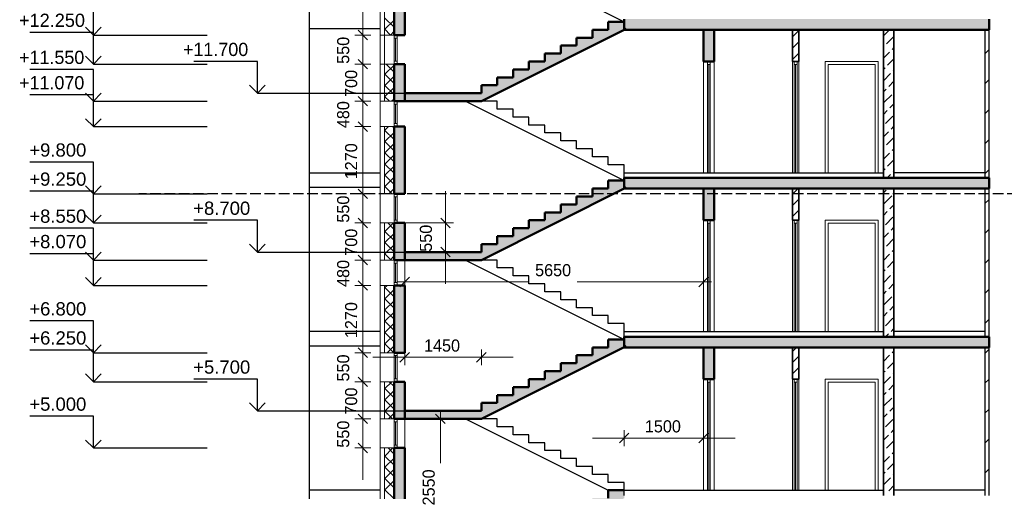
# Model space of a CAD drawing. Header units: millimetres. Extents: x -348641 to 659084, y -187953 to 16029.
# Tile 2 of 256: x -347002 to -328389, y -72520 to -63613. Entities that reach past the tile are written whole.
import ezdxf

# ---------------------------------------------------------------- set-up
doc = ezdxf.new("R2010")
doc.units = ezdxf.units.MM
doc.linetypes.add('______2', pattern=[270, 200, -70])
for name, color, linetype, lineweight in [('A_012_ПРОЕМ', 7, 'Continuous', 25), ('Standard', 7, 'Continuous', 25), ('Навесной фасад', 7, 'Continuous', 25), ('Общий01', 7, 'Continuous', 13), ('Общий02', 7, 'Continuous', 18), ('Размерная линия_ общее', 7, 'Continuous', 25), ('Стена_ кирп. кладка не несущ', 7, 'Continuous', 35)]:
    doc.layers.add(name, color=color, linetype=linetype, lineweight=lineweight)
doc.layers.add('Стена_ бетон не несущ.', color=7, linetype='Continuous', lineweight=35, true_color=0xb4b496)
doc.layers.add('Стена_ бетон несущ.', color=7, linetype='Continuous', lineweight=70, true_color=0xb4b496)
doc.styles.add('ARIAL', font='arial.ttf')
doc.styles.add('Century Gothic', font='GOTHIC.TTF')

# ---------------------------------------------------------------- blocks, each defined once
blk = doc.blocks.new('ALL_ML_STRICH')
at = {"color": 0, "linetype": 'ByBlock', "lineweight": -2}
for p, q in [((-1, 0), (0.5, 0)), ((-0.3, -0.3), (0.3, 0.3)), ((0, -0.5), (0, 0.5))]:
    blk.add_line(p, q, dxfattribs=at)
blk = doc.blocks.new('разрез1-1')
at = {"layer": 'A_012_ПРОЕМ', "linetype": 'Continuous', "lineweight": 25, "true_color": 0xf1f1f1, "transparency": 33554687}
for points in [[(-88616, -190717), (-88616, -190017), (-88816, -190017), (-88816, -190717)], [(-88816, -192467), (-88616, -192467), (-88616, -191197), (-88816, -191197)], [(-88616, -193017), (-88816, -193017), (-88816, -193717), (-88616, -193717)]]:
    blk.add_hatch(color=7, dxfattribs=at).paths.add_polyline_path(points)
at = {"layer": 'Общий01', "linetype": 'Continuous', "lineweight": 25, "true_color": 0xf1f1f1, "transparency": 33554687}
for points in [[(-84466, -186217), (-84766, -186217), (-84766, -186367), (-85066, -186367), (-85066, -186517), (-85366, -186517), (-85366, -186667), (-85666, -186667), (-85666, -186817), (-85966, -186817), (-85966, -186967), (-86266, -186967), (-86266, -187117), (-86566, -187117), (-86566, -187267), (-86866, -187267), (-86866, -187417), (-87166, -187417), (-87166, -187567), (-88616, -187567), (-88616, -187717), (-87166, -187717), (-84426, -186347), (-84466, -186367)], [(-84466, -189217), (-84766, -189217), (-84766, -189367), (-85066, -189367), (-85066, -189517), (-85366, -189517), (-85366, -189667), (-85666, -189667), (-85666, -189817), (-85966, -189817), (-85966, -189967), (-86266, -189967), (-86266, -190117), (-86566, -190117), (-86566, -190267), (-86866, -190267), (-86866, -190417), (-87166, -190417), (-87166, -190567), (-88616, -190567), (-88616, -190717), (-87166, -190717), (-84426, -189347), (-84466, -189367)], [(-84466, -192217), (-84766, -192217), (-84766, -192367), (-85066, -192367), (-85066, -192517), (-85366, -192517), (-85366, -192667), (-85666, -192667), (-85666, -192817), (-85966, -192817), (-85966, -192967), (-86266, -192967), (-86266, -193117), (-86566, -193117), (-86566, -193267), (-86866, -193267), (-86866, -193417), (-87166, -193417), (-87166, -193567), (-88616, -193567), (-88616, -193717), (-87166, -193717), (-84426, -192347), (-84466, -192367)], [(-85066, -195217), (-85066, -195367), (-85366, -195367), (-85366, -195517), (-85666, -195517), (-85666, -195667), (-85966, -195667), (-85966, -195817), (-86266, -195817), (-86266, -195967), (-86566, -195967), (-86566, -196117), (-86866, -196117), (-86866, -196267), (-87166, -196267), (-87166, -196417), (-86866, -196417), (-84466, -195217), (-84466, -195067), (-84766, -195067), (-84766, -195217)]]:
    blk.add_hatch(color=7, dxfattribs=at).paths.add_polyline_path(points)
at = {"layer": 'Общий01', "linetype": 'Continuous', "lineweight": 50, "true_color": 0xf1f1f1, "transparency": 33554687}
for points in [[(-77566, -186167), (-84466, -186167), (-84466, -186367), (-77566, -186367)], [(-77566, -186367), (-77566, -186167), (-84466, -186167), (-84466, -186367)]]:
    blk.add_hatch(color=7, dxfattribs=at).paths.add_polyline_path(points)
at = {"layer": 'Стена_ бетон несущ.', "linetype": 'Continuous', "lineweight": 25, "true_color": 0xf1f1f1, "transparency": 33554687}
for points in [[(-88616, -185197), (-88816, -185197), (-88816, -186467), (-88616, -186467)], [(-82966, -186967), (-82766, -186967), (-82766, -186367), (-82966, -186367)], [(-88616, -187717), (-88616, -187017), (-88816, -187017), (-88816, -187717)], [(-88816, -188197), (-88816, -189467), (-88616, -189467), (-88616, -188197)], [(-77566, -189167), (-84466, -189167), (-84466, -189367), (-77566, -189367)], [(-77566, -189367), (-77566, -189167), (-84466, -189167), (-84466, -189367)], [(-82966, -189967), (-82766, -189967), (-82766, -189367), (-82966, -189367)], [(-77566, -192167), (-84466, -192167), (-84466, -192367), (-77566, -192367)], [(-77566, -192367), (-77566, -192167), (-84466, -192167), (-84466, -192367)], [(-82966, -192967), (-82766, -192967), (-82766, -192367), (-82966, -192367)], [(-88816, -194267), (-88816, -197167), (-88616, -197167), (-88616, -194267)]]:
    blk.add_hatch(color=7, dxfattribs=at).paths.add_polyline_path(points)
at = {"layer": 'A_012_ПРОЕМ', "color": 7, "linetype": 'Continuous', "lineweight": 50, "transparency": 33554687}
for p, q in [((-88816, -185197), (-88816, -186467)), ((-88616, -186467), (-88616, -185197)), ((-88816, -186467), (-88760, -186467)), ((-88760, -186467), (-88616, -186467)), ((-88760, -187017), (-88816, -187017)), ((-88816, -187017), (-88816, -187717)), ((-88616, -187017), (-88760, -187017)), ((-88616, -187717), (-88616, -187017)), ((-88816, -187717), (-88760, -187717)), ((-88760, -187717), (-88616, -187717)), ((-88760, -188197), (-88816, -188197)), ((-88816, -188197), (-88816, -189467)), ((-88616, -188197), (-88760, -188197)), ((-88616, -189467), (-88616, -188197)), ((-88816, -189467), (-88760, -189467)), ((-88760, -189467), (-88616, -189467)), ((-88760, -190017), (-88816, -190017)), ((-88816, -190017), (-88816, -190717)), ((-88616, -190017), (-88760, -190017)), ((-88616, -190717), (-88616, -190017)), ((-88816, -190717), (-88760, -190717)), ((-88760, -190717), (-88616, -190717)), ((-88760, -191197), (-88816, -191197)), ((-88816, -191197), (-88816, -192467)), ((-88616, -191197), (-88760, -191197)), ((-88616, -192467), (-88616, -191197)), ((-88816, -192467), (-88760, -192467)), ((-88760, -192467), (-88616, -192467)), ((-88760, -193017), (-88816, -193017)), ((-88816, -193017), (-88816, -193717)), ((-88616, -193017), (-88760, -193017)), ((-88616, -193717), (-88616, -193017)), ((-88816, -193717), (-88760, -193717)), ((-88760, -193717), (-88616, -193717)), ((-88760, -194267), (-88816, -194267)), ((-88816, -194267), (-88816, -197167)), ((-88616, -194267), (-88760, -194267)), ((-88616, -197167), (-88616, -194267))]:
    blk.add_line(p, q, dxfattribs=at)
at = {"layer": 'Standard', "color": 7, "linetype": 'Continuous', "lineweight": 25, "transparency": 33554687}
for p, q in [((-90416, -195327), (-90416, -150767)), ((-89076, -186347), (-90416, -186347)), ((-89076, -186347), (-90416, -186347)), ((-90416, -189067), (-89076, -189067)), ((-84466, -189067), (-79566, -189067)), ((-77646, -189067), (-79366, -189067)), ((-89076, -189347), (-90416, -189347)), ((-89076, -189347), (-90416, -189347)), ((-89076, -192067), (-90416, -192067)), ((-84466, -192067), (-79566, -192067)), ((-77646, -192067), (-79366, -192067)), ((-77646, -192067), (-79366, -192067)), ((-89076, -192347), (-90416, -192347)), ((-89076, -195067), (-90416, -195067)), ((-84466, -195067), (-79566, -195067)), ((-77646, -195067), (-79366, -195067))]:
    blk.add_line(p, q, dxfattribs=at)
at = {"layer": 'Standard', "color": 7, "linetype": 'Continuous', "lineweight": 13, "transparency": 33554687}
for p, q in [((-88816, -186467), (-88816, -186523)), ((-88760, -186523), (-88760, -186467)), ((-88816, -186523), (-88760, -186523)), ((-88816, -186523), (-88816, -186961)), ((-88788, -186523), (-88788, -186961)), ((-88760, -186961), (-88760, -186523)), ((-88816, -186961), (-88816, -187017)), ((-88760, -186961), (-88816, -186961)), ((-88760, -187017), (-88760, -186961)), ((-82966, -186967), (-82966, -189067)), ((-82894, -186967), (-82894, -187023)), ((-82894, -187023), (-82838, -187023)), ((-82894, -189067), (-82894, -187023)), ((-82866, -189066), (-82866, -187023)), ((-82838, -187023), (-82838, -186967)), ((-82838, -187023), (-82838, -189067)), ((-82766, -189067), (-82766, -186967)), ((-81286, -186967), (-81286, -189067)), ((-81254, -186967), (-81254, -187023)), ((-81254, -187023), (-81198, -187023)), ((-81254, -189067), (-81254, -187023)), ((-81226, -189066), (-81226, -187023)), ((-81198, -187023), (-81198, -186967)), ((-81198, -187023), (-81198, -189067)), ((-81166, -189067), (-81166, -186967)), ((-80666, -186967), (-80666, -189067)), ((-79666, -186967), (-80666, -186967)), ((-80610, -189067), (-80610, -187023)), ((-80610, -187023), (-79722, -187023)), ((-79722, -187023), (-79722, -189067)), ((-79666, -186967), (-79666, -189067)), ((-88816, -187717), (-88816, -187773)), ((-88816, -187773), (-88760, -187773)), ((-88816, -187773), (-88816, -188141)), ((-88788, -187773), (-88788, -188141)), ((-88760, -187773), (-88760, -187717)), ((-88760, -188141), (-88760, -187773)), ((-88816, -188141), (-88816, -188197)), ((-88760, -188141), (-88816, -188141)), ((-88760, -188197), (-88760, -188141)), ((-88816, -189467), (-88816, -189523)), ((-88760, -189523), (-88760, -189467)), ((-88816, -189523), (-88760, -189523)), ((-88816, -189523), (-88816, -189961)), ((-88788, -189523), (-88788, -189961)), ((-88760, -189961), (-88760, -189523)), ((-88816, -189961), (-88816, -190017)), ((-88760, -189961), (-88816, -189961)), ((-88760, -190017), (-88760, -189961)), ((-82966, -189967), (-82966, -192067)), ((-82894, -189967), (-82894, -190023)), ((-82894, -190023), (-82838, -190023)), ((-82894, -192067), (-82894, -190023)), ((-82866, -192066), (-82866, -190023)), ((-82838, -190023), (-82838, -189967)), ((-82838, -190023), (-82838, -192067)), ((-82766, -192067), (-82766, -189967)), ((-81286, -189967), (-81286, -192067)), ((-81254, -189967), (-81254, -190023)), ((-81254, -190023), (-81198, -190023)), ((-81254, -192067), (-81254, -190023)), ((-81226, -192066), (-81226, -190023)), ((-81198, -190023), (-81198, -189967)), ((-81198, -190023), (-81198, -192067)), ((-81166, -192067), (-81166, -189967)), ((-80666, -189967), (-80666, -192067)), ((-79666, -189967), (-80666, -189967)), ((-80610, -192067), (-80610, -190023)), ((-80610, -190023), (-79722, -190023)), ((-79722, -190023), (-79722, -192067)), ((-79666, -189967), (-79666, -192067)), ((-89076, -191197), (-89076, -190717)), ((-88816, -190717), (-88816, -190773)), ((-88816, -190773), (-88760, -190773)), ((-88816, -190773), (-88816, -191141)), ((-88788, -190773), (-88788, -191141)), ((-88760, -190773), (-88760, -190717)), ((-88760, -191141), (-88760, -190773)), ((-88616, -190717), (-88616, -191197)), ((-88816, -191141), (-88816, -191197)), ((-88760, -191141), (-88816, -191141)), ((-88760, -191197), (-88760, -191141)), ((-89076, -199367), (-89076, -191197)), ((-88816, -192467), (-88816, -192523)), ((-88816, -192523), (-88760, -192523)), ((-88816, -192523), (-88816, -192961)), ((-88788, -192523), (-88788, -192961)), ((-88760, -192523), (-88760, -192467)), ((-88760, -192961), (-88760, -192523)), ((-88816, -192961), (-88816, -193017)), ((-88760, -192961), (-88816, -192961)), ((-88760, -193017), (-88760, -192961)), ((-82966, -192967), (-82966, -195067)), ((-82894, -192967), (-82894, -193023)), ((-82838, -193023), (-82838, -192967)), ((-82766, -195067), (-82766, -192967)), ((-81286, -192967), (-81286, -195067)), ((-81254, -192967), (-81254, -193023)), ((-81198, -193023), (-81198, -192967)), ((-81166, -195067), (-81166, -192967)), ((-80666, -192967), (-80666, -195067)), ((-79666, -192967), (-80666, -192967)), ((-79666, -192967), (-79666, -195067)), ((-82894, -193023), (-82838, -193023)), ((-82894, -195067), (-82894, -193023)), ((-82866, -195066), (-82866, -193023)), ((-82838, -193023), (-82838, -195067)), ((-81254, -193023), (-81198, -193023)), ((-81254, -195067), (-81254, -193023)), ((-81226, -195066), (-81226, -193023)), ((-81198, -193023), (-81198, -195067)), ((-80610, -195067), (-80610, -193023)), ((-80610, -193023), (-79722, -193023)), ((-79722, -193023), (-79722, -195067)), ((-88816, -193717), (-88816, -193773)), ((-88760, -193773), (-88760, -193717)), ((-88616, -193717), (-88616, -194267)), ((-88816, -193773), (-88760, -193773)), ((-88816, -193773), (-88816, -194211)), ((-88788, -193773), (-88788, -194211)), ((-88760, -194211), (-88760, -193773)), ((-88816, -194211), (-88816, -194267)), ((-88760, -194211), (-88816, -194211)), ((-88760, -194267), (-88760, -194211))]:
    blk.add_line(p, q, dxfattribs=at)
at = {"layer": 'Навесной фасад', "color": 7, "linetype": 'Continuous', "lineweight": 13, "transparency": 33554687}
for p, q in [((-89076, -150767), (-89076, -190717)), ((-89076, -186467), (-89056, -186467)), ((-89056, -186467), (-88996, -186467)), ((-89056, -187017), (-89076, -187017)), ((-88996, -187017), (-89056, -187017)), ((-89076, -187717), (-89056, -187717)), ((-89056, -187717), (-88996, -187717)), ((-89056, -188197), (-89076, -188197)), ((-88996, -188197), (-89056, -188197)), ((-89076, -189467), (-89056, -189467)), ((-89056, -189467), (-88996, -189467)), ((-89056, -190017), (-89076, -190017)), ((-88996, -190017), (-89056, -190017)), ((-89076, -190717), (-89056, -190717)), ((-89056, -190717), (-88996, -190717)), ((-89056, -191197), (-89076, -191197)), ((-88996, -191197), (-89076, -191197)), ((-89076, -192467), (-89056, -192467)), ((-89056, -192467), (-88996, -192467)), ((-89056, -193017), (-89076, -193017)), ((-88996, -193017), (-89056, -193017)), ((-89076, -193717), (-89056, -193717)), ((-89056, -193717), (-88996, -193717)), ((-89056, -194267), (-89076, -194267)), ((-88996, -194267), (-89056, -194267))]:
    blk.add_line(p, q, dxfattribs=at)
at = {"layer": 'Навесной фасад', "color": 41, "linetype": 'Continuous', "lineweight": 13, "transparency": 33554687}
for p, q in [((-88996, -185197), (-88996, -187717)), ((-88996, -186467), (-88816, -186467)), ((-88816, -187017), (-88996, -187017)), ((-88996, -187717), (-88816, -187717)), ((-88816, -188197), (-88996, -188197)), ((-88996, -188197), (-88996, -189467)), ((-88996, -189467), (-88816, -189467)), ((-88816, -190017), (-88996, -190017)), ((-88996, -190017), (-88996, -190717)), ((-88816, -190717), (-88816, -190547)), ((-88996, -190717), (-88816, -190717)), ((-88816, -191197), (-88996, -191197)), ((-88996, -191197), (-88996, -192467)), ((-88996, -192467), (-88816, -192467)), ((-88816, -193017), (-88996, -193017)), ((-88996, -193017), (-88996, -193717)), ((-88996, -193717), (-88816, -193717)), ((-88816, -193717), (-88816, -193697)), ((-88816, -194267), (-88996, -194267)), ((-88996, -194267), (-88996, -197167))]:
    blk.add_line(p, q, dxfattribs=at)
at = {"layer": 'Навесной фасад', "color": 41, "linetype": 'Continuous', "lineweight": 18, "transparency": 33554687}
for p, q in [((-88816, -186320), (-88996, -186140)), ((-88996, -186364), (-88816, -186184)), ((-88881, -186467), (-88996, -186352)), ((-88886, -186467), (-88816, -186396)), ((-88996, -187213), (-88816, -187033)), ((-88816, -187168), (-88967, -187017)), ((-88816, -187380), (-88996, -187200)), ((-88996, -187425), (-88816, -187245)), ((-88816, -187593), (-88996, -187413)), ((-88996, -187637), (-88816, -187457)), ((-88903, -187717), (-88996, -187625)), ((-88863, -187717), (-88816, -187669)), ((-88996, -188273), (-88919, -188197)), ((-88816, -188441), (-88996, -188261)), ((-88996, -188485), (-88816, -188305)), ((-88816, -188229), (-88848, -188197)), ((-88816, -188653), (-88996, -188473)), ((-88996, -188698), (-88816, -188518)), ((-88816, -188865), (-88996, -188685)), ((-88996, -188910), (-88816, -188730)), ((-88816, -189077), (-88996, -188897)), ((-88996, -189122), (-88816, -188942)), ((-88816, -189290), (-88996, -189110)), ((-88996, -189334), (-88816, -189154)), ((-88850, -189467), (-88996, -189322)), ((-88916, -189467), (-88816, -189366)), ((-88996, -190183), (-88830, -190017)), ((-88816, -190138), (-88937, -190017)), ((-88816, -190350), (-88996, -190170)), ((-88996, -190395), (-88816, -190215)), ((-88816, -190562), (-88996, -190382)), ((-88996, -190607), (-88816, -190427)), ((-88873, -190717), (-88996, -190594)), ((-88893, -190717), (-88816, -190639)), ((-88996, -191243), (-88949, -191197)), ((-88816, -191411), (-88996, -191231)), ((-88996, -191455), (-88816, -191275)), ((-88816, -191199), (-88817, -191197)), ((-88816, -191623), (-88996, -191443)), ((-88996, -191667), (-88816, -191487)), ((-88816, -191835), (-88996, -191655)), ((-88996, -191880), (-88816, -191700)), ((-88816, -192047), (-88996, -191867)), ((-88996, -192092), (-88816, -191912)), ((-88816, -192259), (-88996, -192079)), ((-88996, -192304), (-88816, -192124)), ((-88820, -192467), (-88996, -192292)), ((-88946, -192467), (-88816, -192336)), ((-88996, -193152), (-88860, -193017)), ((-88816, -193108), (-88907, -193017)), ((-88816, -193320), (-88996, -193140)), ((-88996, -193364), (-88816, -193184)), ((-88816, -193532), (-88996, -193352)), ((-88996, -193577), (-88816, -193397)), ((-88843, -193717), (-88996, -193564)), ((-88924, -193717), (-88816, -193609)), ((-88996, -194425), (-88837, -194267)), ((-88816, -194381), (-88929, -194267)), ((-88816, -194593), (-88996, -194413)), ((-88996, -194637), (-88816, -194457)), ((-88816, -194805), (-88996, -194625)), ((-88996, -194849), (-88816, -194669)), ((-88816, -195017), (-88996, -194837)), ((-88996, -195062), (-88816, -194882)), ((-88816, -195229), (-88996, -195049))]:
    blk.add_line(p, q, dxfattribs=at)
at = {"layer": 'Навесной фасад', "color": 41, "linetype": 'Continuous', "lineweight": 50, "transparency": 33554687}
for p, q in [((-88816, -192467), (-88816, -191197)), ((-88816, -193717), (-88816, -193017))]:
    blk.add_line(p, q, dxfattribs=at)
at = {"layer": 'Общий01', "color": 7, "linetype": 'Continuous', "lineweight": 25, "transparency": 33554687}
for p, q in [((-87466, -184717), (-84466, -186217)), ((-87466, -187717), (-84466, -189217)), ((-86866, -187717), (-87166, -187717)), ((-86866, -187867), (-86866, -187717)), ((-86566, -187867), (-86866, -187867)), ((-86566, -188017), (-86566, -187867)), ((-86266, -188017), (-86566, -188017)), ((-86266, -188167), (-86266, -188017)), ((-85966, -188167), (-86266, -188167)), ((-85966, -188317), (-85966, -188167)), ((-85666, -188317), (-85966, -188317)), ((-85666, -188467), (-85666, -188317)), ((-85366, -188467), (-85666, -188467)), ((-85366, -188617), (-85366, -188467)), ((-85066, -188617), (-85366, -188617)), ((-85066, -188767), (-85066, -188617)), ((-84766, -188767), (-85066, -188767)), ((-84766, -188917), (-84766, -188767)), ((-84466, -188917), (-84766, -188917)), ((-84466, -189167), (-84466, -188917)), ((-77566, -189167), (-84466, -189167)), ((-87466, -190717), (-84466, -192217)), ((-86866, -190717), (-87166, -190717)), ((-86866, -190867), (-86866, -190717)), ((-86566, -190867), (-86866, -190867)), ((-86566, -191017), (-86566, -190867)), ((-86266, -191017), (-86566, -191017)), ((-86266, -191167), (-86266, -191017)), ((-85966, -191167), (-86266, -191167)), ((-85966, -191317), (-85966, -191167)), ((-85666, -191317), (-85966, -191317)), ((-85666, -191467), (-85666, -191317)), ((-85366, -191467), (-85666, -191467)), ((-85366, -191617), (-85366, -191467)), ((-85066, -191617), (-85366, -191617)), ((-85066, -191767), (-85066, -191617)), ((-84766, -191767), (-85066, -191767)), ((-84766, -191917), (-84766, -191767)), ((-84466, -191917), (-84766, -191917)), ((-84466, -192167), (-84466, -191917)), ((-77566, -192167), (-84466, -192167)), ((-87466, -193717), (-84766, -195067)), ((-86866, -193717), (-87166, -193717)), ((-86866, -193867), (-86866, -193717)), ((-86566, -193867), (-86866, -193867)), ((-86566, -194017), (-86566, -193867)), ((-86266, -194017), (-86566, -194017)), ((-86266, -194167), (-86266, -194017)), ((-85966, -194167), (-86266, -194167)), ((-85966, -194317), (-85966, -194167)), ((-85666, -194317), (-85966, -194317)), ((-85666, -194467), (-85666, -194317)), ((-85366, -194467), (-85666, -194467)), ((-85366, -194617), (-85366, -194467)), ((-85066, -194617), (-85366, -194617)), ((-85066, -194767), (-85066, -194617)), ((-84766, -194767), (-85066, -194767)), ((-84766, -194917), (-84766, -194767)), ((-84466, -194917), (-84766, -194917)), ((-84466, -195167), (-84466, -194917))]:
    blk.add_line(p, q, dxfattribs=at)
at = {"layer": 'Общий01', "color": 7, "linetype": 'Continuous', "lineweight": 50, "transparency": 33554687}
for p, q in [((-84466, -186217), (-84766, -186217)), ((-84766, -186217), (-84766, -186367)), ((-84466, -186167), (-84466, -186367)), ((-77566, -186367), (-77566, -186167)), ((-77566, -186367), (-77566, -186167)), ((-87166, -187717), (-84426, -186347)), ((-84766, -186367), (-85066, -186367)), ((-85066, -186367), (-85066, -186517)), ((-82966, -186367), (-84466, -186367)), ((-82966, -186367), (-84466, -186367)), ((-82766, -186367), (-82966, -186367)), ((-82766, -186367), (-82966, -186367)), ((-82966, -186367), (-82966, -186967)), ((-81286, -186367), (-82766, -186367)), ((-81286, -186367), (-82766, -186367)), ((-82766, -186967), (-82766, -186367)), ((-81166, -186367), (-81286, -186367)), ((-81166, -186367), (-81286, -186367)), ((-79566, -186367), (-81166, -186367)), ((-79566, -186367), (-81166, -186367)), ((-79366, -186367), (-79566, -186367)), ((-79366, -186367), (-79566, -186367)), ((-79361, -186367), (-79366, -186367)), ((-79361, -186367), (-79366, -186367)), ((-77651, -186367), (-79361, -186367)), ((-77651, -186367), (-79361, -186367)), ((-77646, -186367), (-77651, -186367)), ((-77646, -186367), (-77651, -186367)), ((-77566, -186367), (-77646, -186367)), ((-77566, -186367), (-77646, -186367)), ((-85366, -186667), (-85666, -186667)), ((-85666, -186667), (-85666, -186817)), ((-85066, -186517), (-85366, -186517)), ((-85366, -186517), (-85366, -186667)), ((-85666, -186817), (-85966, -186817)), ((-85966, -186817), (-85966, -186967)), ((-85966, -186967), (-86266, -186967)), ((-86266, -186967), (-86266, -187117)), ((-82966, -186967), (-82894, -186967)), ((-82894, -186967), (-82838, -186967)), ((-82838, -186967), (-82766, -186967)), ((-86266, -187117), (-86566, -187117)), ((-86566, -187117), (-86566, -187267)), ((-86866, -187417), (-87166, -187417)), ((-87166, -187417), (-87166, -187567)), ((-87166, -187567), (-87166, -187417)), ((-86566, -187267), (-86866, -187267)), ((-86866, -187267), (-86866, -187417)), ((-87166, -187567), (-88616, -187567)), ((-87166, -187717), (-88616, -187717)), ((-84466, -189217), (-84766, -189217)), ((-84766, -189217), (-84766, -189367)), ((-77566, -189167), (-84466, -189167)), ((-84466, -189167), (-84466, -189367)), ((-77566, -189367), (-77566, -189167)), ((-77566, -189367), (-77566, -189167)), ((-87166, -190717), (-84426, -189347)), ((-84766, -189367), (-85066, -189367)), ((-85066, -189367), (-85066, -189517)), ((-82966, -189367), (-84466, -189367)), ((-82966, -189367), (-84466, -189367)), ((-82766, -189367), (-82966, -189367)), ((-82766, -189367), (-82966, -189367)), ((-82966, -189367), (-82966, -189967)), ((-81286, -189367), (-82766, -189367)), ((-81286, -189367), (-82766, -189367)), ((-82766, -189967), (-82766, -189367)), ((-81166, -189367), (-81286, -189367)), ((-81166, -189367), (-81286, -189367)), ((-79566, -189367), (-81166, -189367)), ((-79566, -189367), (-81166, -189367)), ((-79366, -189367), (-79566, -189367)), ((-79366, -189367), (-79566, -189367)), ((-79361, -189367), (-79366, -189367)), ((-79361, -189367), (-79366, -189367)), ((-77651, -189367), (-79361, -189367)), ((-77651, -189367), (-79361, -189367)), ((-77646, -189367), (-77651, -189367)), ((-77646, -189367), (-77651, -189367)), ((-77566, -189367), (-77646, -189367)), ((-77566, -189367), (-77646, -189367)), ((-85366, -189667), (-85666, -189667)), ((-85666, -189667), (-85666, -189817)), ((-85066, -189517), (-85366, -189517)), ((-85366, -189517), (-85366, -189667)), ((-85666, -189817), (-85966, -189817)), ((-85966, -189817), (-85966, -189967)), ((-85966, -189967), (-86266, -189967)), ((-86266, -189967), (-86266, -190117)), ((-82966, -189967), (-82894, -189967)), ((-82894, -189967), (-82838, -189967)), ((-82838, -189967), (-82766, -189967)), ((-86266, -190117), (-86566, -190117)), ((-86566, -190117), (-86566, -190267)), ((-86566, -190267), (-86866, -190267)), ((-86866, -190267), (-86866, -190417)), ((-87166, -190567), (-88616, -190567)), ((-86866, -190417), (-87166, -190417)), ((-87166, -190417), (-87166, -190567)), ((-87166, -190567), (-87166, -190417)), ((-87166, -190717), (-88616, -190717)), ((-84466, -192217), (-84766, -192217)), ((-84766, -192217), (-84766, -192367)), ((-77566, -192167), (-84466, -192167)), ((-84466, -192167), (-84466, -192367)), ((-77566, -192367), (-77566, -192167)), ((-77566, -192367), (-77566, -192167)), ((-87166, -193717), (-84426, -192347)), ((-84766, -192367), (-85066, -192367)), ((-85066, -192367), (-85066, -192517)), ((-82966, -192367), (-84466, -192367)), ((-82966, -192367), (-84466, -192367)), ((-82766, -192367), (-82966, -192367)), ((-82766, -192367), (-82966, -192367)), ((-82966, -192367), (-82966, -192967)), ((-81286, -192367), (-82766, -192367)), ((-77566, -192367), (-82766, -192367)), ((-82766, -192967), (-82766, -192367)), ((-85066, -192517), (-85366, -192517)), ((-85366, -192517), (-85366, -192667)), ((-85666, -192817), (-85966, -192817)), ((-85966, -192817), (-85966, -192967)), ((-85366, -192667), (-85666, -192667)), ((-85666, -192667), (-85666, -192817)), ((-85966, -192967), (-86266, -192967)), ((-86266, -192967), (-86266, -193117)), ((-82966, -192967), (-82894, -192967)), ((-82894, -192967), (-82838, -192967)), ((-82838, -192967), (-82766, -192967)), ((-86266, -193117), (-86566, -193117)), ((-86566, -193117), (-86566, -193267)), ((-86566, -193267), (-86866, -193267)), ((-86866, -193267), (-86866, -193417)), ((-87166, -193567), (-88616, -193567)), ((-86866, -193417), (-87166, -193417)), ((-87166, -193417), (-87166, -193567)), ((-87166, -193567), (-87166, -193417)), ((-87166, -193717), (-88616, -193717)), ((-84466, -195067), (-84766, -195067)), ((-84766, -195067), (-84766, -195217))]:
    blk.add_line(p, q, dxfattribs=at)
at = {"layer": 'Общий02', "color": 7, "linetype": '______2', "lineweight": 25, "transparency": 33554687}
blk.add_line((-72166, -189467), (-93641, -189467), dxfattribs=at)
at = {"layer": 'Размерная линия_ общее', "color": 218, "linetype": 'Continuous', "lineweight": 0, "transparency": 33554687}
for p, q in [((-89407, -186467), (-89407, -185197)), ((-89407, -186717), (-89407, -186417)), ((-89407, -187017), (-89407, -186467)), ((-89407, -186767), (-89407, -187067)), ((-89407, -187717), (-89407, -187017)), ((-89407, -187417), (-89407, -187117)), ((-89407, -187317), (-89407, -187617)), ((-89407, -187897), (-89407, -187597)), ((-89407, -188197), (-89407, -187717)), ((-89407, -188017), (-89407, -188317)), ((-89407, -189467), (-89407, -188197)), ((-89407, -188497), (-89407, -188797)), ((-89407, -189167), (-89407, -188867)), ((-89407, -189717), (-89407, -189417)), ((-89407, -190017), (-89407, -189467)), ((-87843, -189717), (-87843, -189417)), ((-89407, -189767), (-89407, -190067)), ((-89407, -190717), (-89407, -190017)), ((-87843, -190567), (-87843, -190017)), ((-89407, -190417), (-89407, -190117)), ((-89407, -190317), (-89407, -190617)), ((-89407, -190897), (-89407, -190597)), ((-89407, -191197), (-89407, -190717)), ((-87843, -190867), (-87843, -191167)), ((-89407, -191017), (-89407, -191317)), ((-88316, -191130), (-86267, -191130)), ((-83266, -191130), (-85354, -191130)), ((-89407, -192467), (-89407, -191197)), ((-89407, -191497), (-89407, -191797)), ((-89407, -192167), (-89407, -191867)), ((-89407, -192717), (-89407, -192417)), ((-89407, -193017), (-89407, -192467)), ((-88916, -192554), (-89216, -192554)), ((-88616, -192554), (-87166, -192554)), ((-86866, -192554), (-86566, -192554)), ((-89407, -192767), (-89407, -193067)), ((-89407, -193717), (-89407, -193017)), ((-89407, -193417), (-89407, -193117)), ((-89407, -193317), (-89407, -193617)), ((-89407, -194267), (-89407, -193717)), ((-89407, -194017), (-89407, -194317)), ((-87941, -194017), (-87941, -194554)), ((-84766, -194080), (-85066, -194080)), ((-84466, -194080), (-82966, -194080)), ((-82666, -194080), (-82366, -194080)), ((-89407, -194567), (-89407, -194867))]:
    blk.add_line(p, q, dxfattribs=at)
at = {"layer": 'Размерная линия_ общее', "color": 7, "linetype": 'Continuous', "lineweight": 25, "transparency": 33554687}
for p, q in [((-94501, -186467), (-94501, -185867)), ((-94501, -186417), (-95701, -186417)), ((-94501, -186467), (-94651, -186317)), ((-94501, -186467), (-94351, -186317)), ((-94501, -187017), (-94501, -186417)), ((-94501, -186467), (-94501, -186467)), ((-94501, -186467), (-94501, -186467)), ((-94501, -186467), (-92350, -186467)), ((-94501, -186467), (-94501, -186467)), ((-94501, -186467), (-94501, -186467)), ((-94501, -187017), (-94651, -186867)), ((-94501, -187017), (-94351, -186867)), ((-94501, -187017), (-94501, -187017)), ((-94501, -187017), (-94501, -187017)), ((-94501, -187017), (-92350, -187017)), ((-94501, -187017), (-94501, -187017)), ((-94501, -187017), (-94501, -187017)), ((-91401, -186967), (-92601, -186967)), ((-91401, -187567), (-91401, -186967)), ((-94501, -187117), (-95701, -187117)), ((-94501, -187717), (-94501, -187117)), ((-91401, -187567), (-91551, -187417)), ((-91401, -187567), (-91251, -187417)), ((-94501, -187597), (-95701, -187597)), ((-94501, -187717), (-94651, -187567)), ((-94501, -187717), (-94351, -187567)), ((-94501, -188197), (-94501, -187597)), ((-91401, -187567), (-91401, -187567)), ((-91401, -187567), (-91401, -187567)), ((-91401, -187567), (-88586, -187567)), ((-91401, -187567), (-91401, -187567)), ((-91401, -187567), (-91401, -187567)), ((-94501, -187717), (-94501, -187717)), ((-94501, -187717), (-94501, -187717)), ((-94501, -187717), (-92350, -187717)), ((-94501, -187717), (-94501, -187717)), ((-94501, -187717), (-94501, -187717)), ((-94501, -188197), (-94651, -188047)), ((-94501, -188197), (-94351, -188047)), ((-94501, -188197), (-94501, -188197)), ((-94501, -188197), (-94501, -188197)), ((-94501, -188197), (-92350, -188197)), ((-94501, -188197), (-94501, -188197)), ((-94501, -188197), (-94501, -188197)), ((-94501, -188867), (-95701, -188867)), ((-94501, -189467), (-94501, -188867)), ((-94501, -189417), (-95701, -189417)), ((-94501, -189467), (-94651, -189317)), ((-94501, -189467), (-94351, -189317)), ((-94501, -190017), (-94501, -189417)), ((-94501, -189467), (-94501, -189467)), ((-94501, -189467), (-94501, -189467)), ((-94501, -189467), (-92350, -189467)), ((-94501, -189467), (-94501, -189467)), ((-94501, -189467), (-94501, -189467)), ((-94501, -190017), (-94651, -189867)), ((-94501, -190017), (-94351, -189867)), ((-94501, -190017), (-94501, -190017)), ((-94501, -190017), (-94501, -190017)), ((-94501, -190017), (-92350, -190017)), ((-94501, -190017), (-94501, -190017)), ((-94501, -190017), (-94501, -190017)), ((-91401, -189967), (-92601, -189967)), ((-91401, -190567), (-91401, -189967)), ((-94501, -190117), (-95701, -190117)), ((-94501, -190717), (-94501, -190117)), ((-94501, -190597), (-95701, -190597)), ((-94501, -190717), (-94651, -190567)), ((-94501, -190717), (-94351, -190567)), ((-94501, -191197), (-94501, -190597)), ((-91401, -190567), (-91551, -190417)), ((-91401, -190567), (-91251, -190417)), ((-91401, -190567), (-91401, -190567)), ((-91401, -190567), (-91401, -190567)), ((-91401, -190567), (-88586, -190567)), ((-91401, -190567), (-91401, -190567)), ((-91401, -190567), (-91401, -190567)), ((-94501, -190717), (-94501, -190717)), ((-94501, -190717), (-94501, -190717)), ((-94501, -190717), (-92350, -190717)), ((-94501, -190717), (-94501, -190717)), ((-94501, -190717), (-94501, -190717)), ((-94501, -191197), (-94651, -191047)), ((-94501, -191197), (-94351, -191047)), ((-94501, -191197), (-94501, -191197)), ((-94501, -191197), (-94501, -191197)), ((-94501, -191197), (-92350, -191197)), ((-94501, -191197), (-94501, -191197)), ((-94501, -191197), (-94501, -191197)), ((-94501, -191867), (-95701, -191867)), ((-94501, -192467), (-94501, -191867)), ((-94501, -192417), (-95701, -192417)), ((-94501, -192467), (-94651, -192317)), ((-94501, -192467), (-94351, -192317)), ((-94501, -193017), (-94501, -192417)), ((-94501, -192467), (-94501, -192467)), ((-94501, -192467), (-94501, -192467)), ((-94501, -192467), (-92350, -192467)), ((-94501, -192467), (-94501, -192467)), ((-94501, -192467), (-94501, -192467)), ((-94501, -193017), (-94651, -192867)), ((-94501, -193017), (-94351, -192867)), ((-94501, -193017), (-94501, -193017)), ((-94501, -193017), (-94501, -193017)), ((-94501, -193017), (-92350, -193017)), ((-94501, -193017), (-94501, -193017)), ((-94501, -193017), (-94501, -193017)), ((-91401, -192967), (-92601, -192967)), ((-91401, -193567), (-91401, -192967)), ((-91401, -193567), (-91551, -193417)), ((-91401, -193567), (-91251, -193417)), ((-91401, -193567), (-91401, -193567)), ((-91401, -193567), (-91401, -193567)), ((-91401, -193567), (-88586, -193567)), ((-91401, -193567), (-91401, -193567)), ((-91401, -193567), (-91401, -193567)), ((-94501, -193667), (-95701, -193667)), ((-94501, -194267), (-94501, -193667)), ((-94501, -194267), (-94651, -194117)), ((-94501, -194267), (-94351, -194117)), ((-94501, -194267), (-94501, -194267)), ((-94501, -194267), (-94501, -194267)), ((-94501, -194267), (-92350, -194267)), ((-94501, -194267), (-94501, -194267)), ((-94501, -194267), (-94501, -194267))]:
    blk.add_line(p, q, dxfattribs=at)
at = {"layer": 'Размерная линия_ общее', "color": 218, "linetype": 'Continuous', "lineweight": 13, "transparency": 33554687}
for p, q in [((-88625, -190017), (-87843, -190017)), ((-82966, -194380), (-82966, -194080))]:
    blk.add_line(p, q, dxfattribs=at)
at = {"layer": 'Стена_ бетон не несущ.', "color": 191, "linetype": 'Continuous', "lineweight": 35, "true_color": 0xc8aaf3, "transparency": 33554687}
for p, q in [((-79566, -186367), (-79566, -189167)), ((-79366, -189167), (-79366, -186367)), ((-79566, -189367), (-79566, -192167)), ((-79366, -192167), (-79366, -189367)), ((-79566, -192367), (-79566, -195167)), ((-79366, -195167), (-79366, -192367))]:
    blk.add_line(p, q, dxfattribs=at)
at = {"layer": 'Стена_ бетон не несущ.', "color": 191, "linetype": 'Continuous', "lineweight": 18, "true_color": 0xc8aaf3, "transparency": 33554687}
for p, q in [((-79566, -186480), (-79472, -186386)), ((-79507, -186634), (-79366, -186492)), ((-79566, -186692), (-79557, -186683)), ((-79566, -186904), (-79451, -186789)), ((-79401, -186740), (-79366, -186704)), ((-79486, -187037), (-79366, -186916)), ((-79566, -187116), (-79535, -187086)), ((-79566, -187329), (-79429, -187192)), ((-79380, -187143), (-79366, -187129)), ((-79465, -187440), (-79366, -187341)), ((-79566, -187541), (-79514, -187489)), ((-79550, -187737), (-79408, -187595)), ((-79443, -187843), (-79366, -187765)), ((-79566, -187965), (-79493, -187892)), ((-79528, -188140), (-79387, -187998)), ((-79566, -188389), (-79472, -188295)), ((-79422, -188246), (-79366, -188189)), ((-79507, -188543), (-79366, -188402)), ((-79566, -188601), (-79557, -188592)), ((-79566, -188814), (-79451, -188699)), ((-79401, -188649), (-79366, -188614)), ((-79486, -188946), (-79366, -188826)), ((-79566, -189026), (-79535, -188996)), ((-79495, -189167), (-79429, -189102)), ((-79380, -189052), (-79366, -189038)), ((-79566, -189450), (-79514, -189399)), ((-79550, -189646), (-79408, -189505)), ((-79566, -189874), (-79493, -189802)), ((-79443, -189752), (-79366, -189674)), ((-79528, -190049), (-79387, -189908)), ((-79566, -190298), (-79472, -190205)), ((-79422, -190155), (-79366, -190098)), ((-79507, -190452), (-79366, -190311)), ((-79566, -190511), (-79557, -190502)), ((-79401, -190558), (-79366, -190523)), ((-79566, -190723), (-79451, -190608)), ((-79486, -190855), (-79366, -190735)), ((-79566, -190935), (-79535, -190905)), ((-79380, -190961), (-79366, -190947)), ((-79566, -191147), (-79429, -191011)), ((-79566, -191359), (-79514, -191308)), ((-79465, -191258), (-79366, -191159)), ((-79550, -191555), (-79408, -191414)), ((-79566, -191783), (-79493, -191711)), ((-79443, -191661), (-79366, -191583)), ((-79528, -191958), (-79387, -191817)), ((-79422, -192064), (-79366, -192008)), ((-79525, -192167), (-79472, -192114)), ((-79566, -192420), (-79557, -192411)), ((-79401, -192467), (-79366, -192432)), ((-79566, -192632), (-79451, -192517)), ((-79486, -192764), (-79366, -192644)), ((-79566, -192844), (-79535, -192814)), ((-79566, -193056), (-79429, -192920)), ((-79380, -192870), (-79366, -192856)), ((-79465, -193167), (-79366, -193068)), ((-79566, -193268), (-79514, -193217)), ((-79550, -193464), (-79408, -193323)), ((-79443, -193570), (-79366, -193493)), ((-79566, -193693), (-79493, -193620)), ((-79528, -193867), (-79387, -193726)), ((-79422, -193974), (-79366, -193917)), ((-79566, -194117), (-79472, -194023)), ((-79507, -194271), (-79366, -194129)), ((-79566, -194329), (-79557, -194320)), ((-79566, -194541), (-79451, -194426)), ((-79401, -194377), (-79366, -194341)), ((-79486, -194674), (-79366, -194553)), ((-79566, -194753), (-79535, -194723)), ((-79566, -194965), (-79429, -194829)), ((-79380, -194780), (-79366, -194765)), ((-79465, -195077), (-79366, -194977))]:
    blk.add_line(p, q, dxfattribs=at)
at = {"layer": 'Стена_ кирп. кладка не несущ', "color": 45, "linetype": 'Continuous', "lineweight": 35, "true_color": 0xaa8232, "transparency": 33554687}
for p, q in [((-81286, -186367), (-81286, -186967)), ((-81166, -186967), (-81166, -186367)), ((-81286, -186967), (-81254, -186967)), ((-81254, -186967), (-81198, -186967)), ((-81198, -186967), (-81166, -186967)), ((-81286, -189367), (-81286, -189967)), ((-81166, -189967), (-81166, -189367)), ((-81286, -189967), (-81254, -189967)), ((-81254, -189967), (-81198, -189967)), ((-81198, -189967), (-81166, -189967)), ((-81286, -192367), (-81286, -192967)), ((-81166, -192967), (-81166, -192367)), ((-81286, -192967), (-81254, -192967)), ((-81254, -192967), (-81198, -192967)), ((-81198, -192967), (-81166, -192967))]:
    blk.add_line(p, q, dxfattribs=at)
at = {"layer": 'Стена_ кирп. кладка не несущ', "color": 45, "linetype": 'Continuous', "lineweight": 18, "true_color": 0xaa8232, "transparency": 33554687}
for p, q in [((-81286, -186503), (-81166, -186383)), ((-81286, -186715), (-81166, -186595)), ((-81286, -186927), (-81166, -186807)), ((-81286, -189473), (-81179, -189367)), ((-81286, -189685), (-81166, -189565)), ((-81286, -189897), (-81166, -189777)), ((-81286, -192443), (-81210, -192367)), ((-81286, -192655), (-81166, -192535)), ((-81286, -192867), (-81166, -192747)), ((-81173, -192967), (-81166, -192959))]:
    blk.add_line(p, q, dxfattribs=at)
at = {"layer": 'Стена_ кирп. кладка не несущ', "color": 31, "linetype": 'Continuous', "lineweight": 25, "true_color": 0xf0b464, "transparency": 33554687}
for p, q in [((-77646, -186367), (-77646, -189167)), ((-77566, -189167), (-77566, -186367)), ((-77646, -189367), (-77646, -192167)), ((-77566, -192167), (-77566, -189367)), ((-77646, -192367), (-77646, -195167)), ((-77566, -195167), (-77566, -192367))]:
    blk.add_line(p, q, dxfattribs=at)
at = {"layer": 'Стена_ кирп. кладка не несущ', "color": 31, "linetype": 'Continuous', "lineweight": 18, "true_color": 0xf0b464, "transparency": 33554687}
for p, q in [((-77646, -186823), (-77566, -186743)), ((-77646, -187389), (-77566, -187309)), ((-77646, -187954), (-77566, -187874)), ((-77646, -188520), (-77566, -188440)), ((-77646, -189086), (-77566, -189006)), ((-77646, -189651), (-77566, -189571)), ((-77646, -190217), (-77566, -190137)), ((-77646, -190783), (-77566, -190703)), ((-77646, -191348), (-77566, -191268)), ((-77646, -191914), (-77566, -191834)), ((-77646, -192480), (-77566, -192400)), ((-77646, -193045), (-77566, -192965)), ((-77646, -193611), (-77566, -193531)), ((-77646, -194177), (-77566, -194097)), ((-77646, -194742), (-77566, -194662))]:
    blk.add_line(p, q, dxfattribs=at)
at = {"layer": 'Размерная линия_ общее', "color": 218, "linetype": 'Continuous', "lineweight": 0, "transparency": 33554687, "xscale": 300, "yscale": 300, "zscale": 300}
for p, rotation in [((-89407, -186467), 270), ((-89407, -186467), 90), ((-89407, -187017), 270), ((-89407, -187017), 90), ((-89407, -187717), 270), ((-89407, -187717), 90), ((-89407, -188197), 270), ((-89407, -188197), 90), ((-89407, -189467), 270), ((-89407, -189467), 90), ((-89407, -190017), 270), ((-87843, -190017), 270), ((-89407, -190017), 90), ((-89407, -190717), 270), ((-89407, -190717), 90), ((-87843, -190567), 90), ((-89407, -191197), 270), ((-89407, -191197), 90), ((-88616, -191130), 180), ((-89407, -192467), 270), ((-89407, -192467), 90), ((-87166, -192554), 180), ((-89407, -193017), 270), ((-89407, -193017), 90), ((-89407, -193717), 270), ((-89407, -193717), 90), ((-87941, -193717), 90), ((-82966, -194080), 180), ((-89407, -194267), 90)]:
    blk.add_blockref('ALL_ML_STRICH', p, dxfattribs=dict(at, rotation=rotation))
for p in [(-82966, -191130), (-88616, -192554), (-84466, -194080)]:
    blk.add_blockref('ALL_ML_STRICH', p, dxfattribs=at)
at = {"layer": 'Размерная линия_ общее', "color": 7, "linetype": 'Continuous', "lineweight": 25, "transparency": 33554687, "char_height": 250, "attachment_point": 7, "style": 'ARIAL'}
for s, insert, width in [('\\W0.98;+12.250', (-95906, -186317), 1394.59), ('\\W0.97;+11.700', (-92807, -186867), 1392.79), ('\\W0.97;+11.550', (-95906, -187017), 1392.79), ('\\W0.97;+11.070', (-95906, -187497), 1392.79), ('\\W1.00;+9.800', (-95712, -188767), 1202.21), ('\\W1.00;+9.250', (-95712, -189317), 1202.21), ('\\W1.00;+8.700', (-92613, -189867), 1202.21), ('\\W1.00;+8.550', (-95712, -190017), 1202.21), ('\\W1.00;+8.070', (-95712, -190497), 1202.21), ('\\W1.00;+6.800', (-95712, -191767), 1202.21), ('\\W1.00;+6.250', (-95712, -192317), 1202.21), ('\\W1.00;+5.700', (-92613, -192867), 1202.21), ('\\W1.00;+5.000', (-95712, -193567), 1202.21)]:
    blk.add_mtext(s, dxfattribs=dict(at, insert=insert, width=width))
at = {"layer": 'Размерная линия_ общее', "color": 218, "linetype": 'Continuous', "lineweight": 13, "transparency": 33554687, "char_height": 229, "attachment_point": 5, "rotation": 90, "style": 'Century Gothic'}
for s, insert, width in [('550', (-89777, -186756), 490.71), ('700', (-89627, -187381), 490.71), ('480', (-89777, -187971), 490.71), ('1270', (-89627, -188852), 654.29), ('550', (-89777, -189756), 490.71), ('700', (-89627, -190381), 490.71), ('550', (-88213, -190306), 490.71), ('480', (-89777, -190971), 490.71), ('1270', (-89627, -191852), 654.29), ('550', (-89777, -192756), 490.71), ('700', (-89627, -193381), 490.71), ('550', (-89777, -194006), 490.71), ('2550', (-88161, -195012), 654.29)]:
    blk.add_mtext(s, dxfattribs=dict(at, insert=insert, width=width))
at = {"layer": 'Размерная линия_ общее', "color": 218, "linetype": 'Continuous', "lineweight": 13, "transparency": 33554687, "char_height": 229, "width": 654.29, "attachment_point": 5, "style": 'Century Gothic'}
for s, insert in [('5650', (-85810, -190910)), ('1450', (-87910, -192334)), ('1500', (-83735, -193860))]:
    blk.add_mtext(s, dxfattribs=dict(at, insert=insert))

msp = doc.modelspace()

# ---------------------------------------------------------------- block references
msp.add_blockref('разрез1-1', (-251108.8, 122564.8))

doc.saveas('drawing.dxf')
